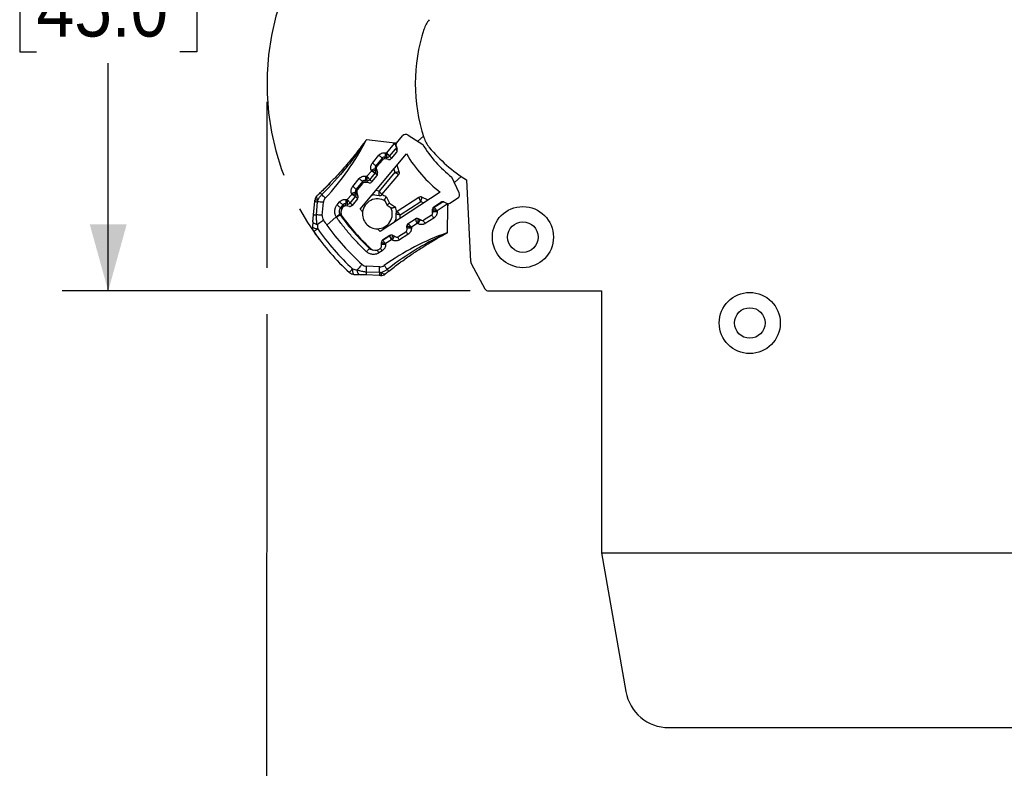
# Model space of a CAD drawing. Header units: inches. Extents: x 0 to 17, y 0 to 11.
# Tile 5 of 14: x 5.6 to 8.3, y 3.9 to 5.9. Entities that reach past the tile are written whole.
import ezdxf

# ---------------------------------------------------------------- set-up
doc = ezdxf.new("R2010")
doc.units = ezdxf.units.IN
doc.header["$MEASUREMENT"] = 0
doc.linetypes.add('SLD-Center', pattern=[0.75, 0.6, -0.05, 0.05, -0.05])
doc.linetypes.add('SLD-Solid', pattern=[0])
doc.layers.add('CENTER', color=40, linetype='SLD-Center')
doc.layers.add('DIMENSIONS', color=140, linetype='SLD-Solid', lineweight=25)
doc.styles.add('SLDTEXTSTYLE0', font='GOTHIC.TTF', dxfattribs={"width": 0.913})
doc.dimstyles.new('SLDDIMSTYLE0', dxfattribs={"dimtxt": 0.15, "dimasz": 0.18, "dimexe": 0, "dimexo": 0.0625, "dimgap": 0.0375, "dimtad": 0, "dimtih": 1, "dimtoh": 1, "dimrnd": 1e-09, "dimzin": 12, "dimdsep": 46, "dimtxsty": 'SLDTEXTSTYLE0', "dimsah": 1, "dimcen": 0.09, "dimadec": 0, "dimazin": 3, "dimtfac": 1, "dimtdec": 3, "dimtofl": 0, "dimtmove": 0, "dimatfit": 3, "dimfxl": 0, "dimfrac": 2, "dimtolj": 1, "dimtzin": 12, "dimarcsym": 0})
doc.dimstyles.new('SLDDIMSTYLE3', dxfattribs={"dimtxt": 0.15, "dimasz": 0.18, "dimexe": 0, "dimexo": 0.0625, "dimgap": 0.0375, "dimtad": 0, "dimtih": 1, "dimtoh": 1, "dimrnd": 1e-09, "dimzin": 12, "dimdsep": 46, "dimtxsty": 'SLDTEXTSTYLE0', "dimsah": 1, "dimcen": 0.09, "dimadec": 0, "dimazin": 3, "dimtfac": 1, "dimtofl": 0, "dimtmove": 0, "dimatfit": 3, "dimfxl": 0, "dimfrac": 2, "dimtolj": 1, "dimtzin": 12, "dimarcsym": 0})

# ---------------------------------------------------------------- blocks, each defined once
blk = doc.blocks.new('_D')
at = {"layer": 'DIMENSIONS'}
for p, q in [((6.2653, 5.6948), (6.2651, 5.2459)), ((6.265, 5.1209), (6.2641, 3.2482)), ((9.3831, 4.4641), (9.3829, 4.0648)), ((9.3828, 3.9398), (9.3824, 3.2465)), ((6.2641, 3.3732), (7.4521, 3.3726)), ((7.6294, 3.3712), (7.5836, 3.3712)), ((7.5836, 3.3712), (7.5836, 3.1331)), ((8.0173, 3.3712), (8.063, 3.3712)), ((8.063, 3.3712), (8.063, 3.1331)), ((9.3825, 3.3715), (8.1945, 3.3722)), ((7.5836, 3.1331), (7.6294, 3.1331)), ((8.063, 3.1331), (8.0173, 3.1331))]:
    blk.add_line(p, q, dxfattribs=at)
for points in [[(6.2641, 3.3732), (6.4441, 3.3231), (6.4441, 3.4231)], [(9.3825, 3.3715), (9.2025, 3.4216), (9.2025, 3.3216)]]:
    blk.add_solid(points, dxfattribs=at)
at = {"layer": 'DIMENSIONS', "char_height": 0.15, "attachment_point": 1, "style": 'SLDTEXTSTYLE0'}
for s, insert in [('3.12', (7.6294, 3.5933)), ('79.2', (7.6294, 3.3247))]:
    blk.add_mtext(s, dxfattribs=dict(at, insert=insert))
blk = doc.blocks.new('_D_6')
at = {"layer": 'DIMENSIONS'}
for p, q in [((6.8154, 6.9551), (5.7106, 6.9551)), ((5.8356, 6.9551), (5.8356, 6.339)), ((5.6416, 6.0681), (5.5959, 6.0681)), ((5.5959, 6.0681), (5.5959, 5.83)), ((6.0296, 6.0681), (6.0753, 6.0681)), ((6.0753, 6.0681), (6.0753, 5.83)), ((5.5959, 5.83), (5.6416, 5.83)), ((6.0753, 5.83), (6.0296, 5.83)), ((5.8356, 5.1834), (5.8356, 5.7995)), ((6.8155, 5.1834), (5.7106, 5.1834))]:
    blk.add_line(p, q, dxfattribs=at)
for points in [[(5.8356, 6.9551), (5.7856, 6.7751), (5.8856, 6.7751)], [(5.8356, 5.1834), (5.8856, 5.3634), (5.7856, 5.3634)]]:
    blk.add_solid(points, dxfattribs=at)
at = {"layer": 'DIMENSIONS', "char_height": 0.15, "attachment_point": 1, "style": 'SLDTEXTSTYLE0'}
for s, insert in [('1.77', (5.6416, 6.2902)), ('45.0', (5.6416, 6.0216))]:
    blk.add_mtext(s, dxfattribs=dict(at, insert=insert))

msp = doc.modelspace()

# ---------------------------------------------------------------- linework, layer by layer
for p, q in [((6.6163, 5.5836), (6.6323, 5.6027)), ((6.6477, 5.6051), (6.6873, 5.5798)), ((6.6735, 5.5887), (6.6889, 5.6023)), ((6.6044, 5.5845), (6.5345, 5.5926)), ((6.5895, 5.5569), (6.6105, 5.5819)), ((6.6159, 5.5831), (6.6044, 5.5845)), ((6.6148, 5.5761), (6.6179, 5.5667)), ((6.5181, 5.4049), (6.643, 5.5542)), ((6.551, 5.5295), (6.5687, 5.5505)), ((6.5848, 5.5456), (6.59, 5.5449)), ((6.5865, 5.5573), (6.5895, 5.5569)), ((6.5971, 5.5476), (6.6134, 5.567)), ((6.6164, 5.5592), (6.6018, 5.5418)), ((6.5777, 5.5429), (6.56, 5.5219)), ((6.5632, 5.5201), (6.5778, 5.5376)), ((6.5947, 5.539), (6.5849, 5.5404)), ((6.6236, 5.5061), (6.6177, 5.524)), ((6.5332, 5.4941), (6.5362, 5.4937)), ((6.5362, 5.4937), (6.5482, 5.5079)), ((6.5438, 5.4844), (6.5587, 5.502)), ((6.5482, 5.5079), (6.5473, 5.5108)), ((6.5632, 5.4958), (6.5488, 5.4783)), ((6.5601, 5.5095), (6.5585, 5.5144)), ((6.5617, 5.5127), (6.5647, 5.5032)), ((6.6117, 5.5045), (6.569, 5.4535)), ((6.5767, 5.4443), (6.6221, 5.4986)), ((6.6088, 5.5133), (6.6117, 5.5045)), ((6.7913, 5.4931), (6.7727, 5.4767)), ((6.4293, 5.4683), (6.4098, 5.449)), ((6.4977, 5.4663), (6.5154, 5.4873)), ((6.5244, 5.4797), (6.5067, 5.4587)), ((6.5101, 5.4568), (6.5247, 5.4742)), ((6.5315, 5.4824), (6.5367, 5.4817)), ((6.5415, 5.4755), (6.5319, 5.4769)), ((6.7859, 5.4491), (6.7656, 5.4914)), ((6.8054, 5.4837), (6.8169, 5.2629)), ((6.4829, 5.4304), (6.495, 5.4447)), ((6.4905, 5.4212), (6.5054, 5.4388)), ((6.495, 5.4447), (6.494, 5.4476)), ((6.5069, 5.4463), (6.5053, 5.4512)), ((6.5087, 5.4493), (6.5117, 5.4399)), ((6.5509, 5.4442), (6.5696, 5.4415)), ((6.569, 5.4535), (6.5599, 5.4548)), ((6.7347, 5.4506), (6.5715, 5.3446)), ((6.5882, 5.4385), (6.597, 5.421)), ((6.3915, 5.39), (6.3947, 5.4253)), ((6.3993, 5.3893), (6.4025, 5.4246)), ((6.415, 5.3879), (6.4182, 5.4232)), ((6.4554, 5.4161), (6.4621, 5.4241)), ((6.4711, 5.4164), (6.4644, 5.4085)), ((6.4783, 5.4192), (6.4834, 5.4184)), ((6.4885, 5.4122), (6.4788, 5.4136)), ((6.4799, 5.4309), (6.4829, 5.4304)), ((6.5103, 5.4324), (6.4957, 5.4149)), ((6.504, 5.4249), (6.4966, 5.4161)), ((6.5848, 5.4276), (6.5908, 5.4156)), ((6.5908, 5.4156), (6.6021, 5.4081)), ((6.597, 5.421), (6.6132, 5.4102)), ((6.677, 5.4366), (6.6176, 5.398)), ((6.6259, 5.3893), (6.6816, 5.4255)), ((6.6816, 5.4255), (6.69, 5.4216)), ((6.7017, 5.4291), (6.6846, 5.4371)), ((6.7174, 5.4112), (6.7365, 5.4236)), ((6.7394, 5.4228), (6.718, 5.4092)), ((6.7537, 5.4179), (6.7261, 5.4004)), ((6.7442, 5.4241), (6.7531, 5.42)), ((6.7541, 5.3411), (6.7555, 5.4115)), ((6.7555, 5.4115), (6.7556, 5.4193)), ((6.7607, 5.4205), (6.7816, 5.4341)), ((6.4701, 5.4089), (6.4717, 5.4108)), ((6.6141, 5.3913), (6.6144, 5.3725)), ((6.6261, 5.3801), (6.6259, 5.3893)), ((6.7104, 5.3879), (6.6913, 5.3754)), ((6.714, 5.3946), (6.7139, 5.4044)), ((6.7143, 5.4025), (6.7143, 5.3973)), ((6.7261, 5.4004), (6.7261, 5.3974)), ((6.3898, 5.3702), (6.3886, 5.3562)), ((6.3898, 5.3702), (6.3887, 5.3567)), ((6.4532, 5.3836), (6.4278, 5.3614)), ((6.454, 5.3823), (6.4532, 5.3836)), ((6.6446, 5.3497), (6.6444, 5.3593)), ((6.6445, 5.3582), (6.6444, 5.3582)), ((6.6445, 5.3582), (6.6445, 5.3538)), ((6.648, 5.3662), (6.6672, 5.3785)), ((6.6676, 5.3773), (6.6481, 5.3649)), ((6.6721, 5.3661), (6.6563, 5.3561)), ((6.6676, 5.3773), (6.6669, 5.3783)), ((6.6748, 5.3648), (6.6721, 5.3661)), ((6.6747, 5.379), (6.6838, 5.3749)), ((6.6799, 5.3755), (6.6752, 5.3777)), ((6.717, 5.3806), (6.6939, 5.3659)), ((6.3885, 5.357), (6.3889, 5.3563)), ((6.5978, 5.333), (6.5783, 5.3206)), ((6.5787, 5.3212), (6.5978, 5.3335)), ((6.5978, 5.333), (6.5975, 5.3334)), ((6.6054, 5.3341), (6.6144, 5.3299)), ((6.6101, 5.3312), (6.6054, 5.3334)), ((6.6104, 5.3318), (6.6101, 5.3312)), ((6.641, 5.3428), (6.622, 5.3305)), ((6.6472, 5.3363), (6.624, 5.3217)), ((6.6563, 5.3561), (6.6563, 5.3531)), ((6.5753, 5.3046), (6.5751, 5.3144)), ((6.5783, 5.3206), (6.5782, 5.3208)), ((6.6023, 5.3218), (6.5865, 5.3118)), ((6.5865, 5.3118), (6.5865, 5.3088)), ((6.605, 5.3205), (6.6023, 5.3218)), ((6.5444, 5.2997), (6.543, 5.2983)), ((6.5774, 5.2921), (6.5686, 5.2865)), ((6.5717, 5.2978), (6.5697, 5.2965)), ((6.8183, 5.2579), (6.8551, 5.1896)), ((6.5003, 5.2284), (6.5142, 5.2276)), ((6.5003, 5.2284), (6.5142, 5.2276)), ((6.501, 5.2282), (6.5004, 5.2287)), ((6.5695, 5.2251), (6.5341, 5.2267)), ((6.5699, 5.233), (6.5345, 5.2346)), ((6.5706, 5.2487), (6.5352, 5.2503)), ((6.8655, 5.1834), (7.1709, 5.1834)), ((7.1709, 5.1834), (7.1709, 4.4748)), ((7.1709, 4.4748), (9.3652, 4.4748)), ((7.1709, 4.4748), (7.237, 4.0999)), ((7.1709, 4.4748), (7.237, 4.0999)), ((7.1709, 4.4748), (7.1709, 4.4748)), ((7.1709, 4.4748), (7.1709, 4.4748)), ((7.3533, 4.0023), (9.027, 4.0023)), ((7.3533, 4.0023), (9.0278, 4.0023))]:
    msp.add_line(p, q)
at = {"flags": 128}
for points in [[(6.6149, 5.5745), (6.6147, 5.5751), (6.6145, 5.5757), (6.6143, 5.5764)], [(6.5687, 5.5505), (6.5704, 5.549), (6.5721, 5.5476), (6.5737, 5.5463), (6.575, 5.5451), (6.5762, 5.5442), (6.577, 5.5435), (6.5775, 5.543), (6.5777, 5.5429)], [(6.5841, 5.5404), (6.5841, 5.5408), (6.5843, 5.5421), (6.5845, 5.5433), (6.5846, 5.5443), (6.5847, 5.545), (6.5848, 5.5455), (6.5848, 5.5456)], [(6.5865, 5.5573), (6.5862, 5.555), (6.5858, 5.5528), (6.5856, 5.5508), (6.5853, 5.549), (6.5851, 5.5476), (6.5849, 5.5465), (6.5848, 5.5458), (6.5848, 5.5456)], [(6.5892, 5.5398), (6.5893, 5.5401), (6.5895, 5.5414), (6.5896, 5.5426), (6.5898, 5.5436), (6.5899, 5.5443), (6.5899, 5.5447), (6.59, 5.5449)], [(6.6027, 5.5429), (6.6019, 5.5435), (6.6008, 5.5445), (6.5998, 5.5453), (6.5989, 5.5461), (6.5981, 5.5467), (6.5976, 5.5472), (6.5972, 5.5475), (6.5971, 5.5476)], [(6.6182, 5.563), (6.6172, 5.5639), (6.6161, 5.5647), (6.6152, 5.5655), (6.6145, 5.5661), (6.6139, 5.5666), (6.6136, 5.5669), (6.6134, 5.567)], [(6.6181, 5.5659), (6.6173, 5.5664), (6.6163, 5.567), (6.6154, 5.5675), (6.6148, 5.5678), (6.6144, 5.5681), (6.6143, 5.5681)], [(6.551, 5.5295), (6.5528, 5.5281), (6.5544, 5.5266), (6.556, 5.5253), (6.5574, 5.5242), (6.5585, 5.5232), (6.5593, 5.5225), (6.5598, 5.5221), (6.56, 5.5219)], [(6.5628, 5.5196), (6.5627, 5.5197), (6.5618, 5.5204), (6.561, 5.5211), (6.5605, 5.5215), (6.5601, 5.5218), (6.56, 5.5219)], [(6.5777, 5.5429), (6.5778, 5.5428), (6.5781, 5.5425), (6.5787, 5.542), (6.5794, 5.5414), (6.5804, 5.5406), (6.5811, 5.54)], [(6.5332, 5.4941), (6.5329, 5.4918), (6.5326, 5.4896), (6.5323, 5.4876), (6.532, 5.4858), (6.5318, 5.4844), (6.5317, 5.4833), (6.5316, 5.4826), (6.5315, 5.4824)], [(6.5473, 5.5108), (6.5495, 5.5115), (6.5516, 5.5122), (6.5536, 5.5128), (6.5553, 5.5134), (6.5567, 5.5138), (6.5577, 5.5142), (6.5583, 5.5144), (6.5585, 5.5144)], [(6.5585, 5.5144), (6.5587, 5.5145), (6.5591, 5.5146), (6.5598, 5.5148), (6.5607, 5.5151), (6.5613, 5.5153)], [(6.5587, 5.502), (6.5588, 5.5019), (6.5591, 5.5016), (6.5597, 5.5011), (6.5604, 5.5005), (6.5613, 5.4997), (6.5624, 5.4989), (6.5635, 5.4979), (6.5642, 5.4973)], [(6.5601, 5.5095), (6.5603, 5.5095), (6.5607, 5.5097), (6.5614, 5.5099), (6.5623, 5.5102), (6.5625, 5.5102)], [(6.4977, 5.4663), (6.4995, 5.4648), (6.5012, 5.4634), (6.5027, 5.4621), (6.5041, 5.4609), (6.5052, 5.46), (6.5061, 5.4593), (6.5066, 5.4589), (6.5067, 5.4587)], [(6.5154, 5.4873), (6.5171, 5.4858), (6.5188, 5.4844), (6.5204, 5.4831), (6.5218, 5.4819), (6.5229, 5.481), (6.5237, 5.4802), (6.5242, 5.4798), (6.5244, 5.4797)], [(6.5244, 5.4797), (6.5245, 5.4796), (6.5249, 5.4793), (6.5254, 5.4788), (6.5262, 5.4782), (6.5271, 5.4774), (6.5281, 5.4766)], [(6.5308, 5.477), (6.5309, 5.4776), (6.531, 5.4789), (6.5312, 5.4801), (6.5314, 5.4811), (6.5315, 5.4818), (6.5315, 5.4822), (6.5315, 5.4824)], [(6.5367, 5.4817), (6.5367, 5.4815), (6.5366, 5.4811), (6.5365, 5.4803), (6.5364, 5.4794), (6.5362, 5.4782), (6.536, 5.4768), (6.5359, 5.4763)], [(6.5438, 5.4844), (6.5439, 5.4843), (6.5443, 5.484), (6.5448, 5.4835), (6.5456, 5.4829), (6.5465, 5.4821), (6.5475, 5.4812), (6.5487, 5.4803), (6.5497, 5.4794)], [(6.4235, 5.4349), (6.4234, 5.4351), (6.4229, 5.4355), (6.4221, 5.4363), (6.421, 5.4373), (6.4196, 5.4386), (6.4179, 5.4402), (6.416, 5.4421), (6.4138, 5.4441)], [(6.494, 5.4476), (6.4962, 5.4483), (6.4983, 5.449), (6.5003, 5.4496), (6.502, 5.4502), (6.5034, 5.4506), (6.5044, 5.4509), (6.5051, 5.4511), (6.5053, 5.4512)], [(6.5053, 5.4512), (6.5054, 5.4513), (6.5058, 5.4514), (6.5065, 5.4516), (6.5075, 5.4519), (6.5083, 5.4522)], [(6.5054, 5.4388), (6.5055, 5.4387), (6.5058, 5.4384), (6.5064, 5.4379), (6.5072, 5.4373), (6.5081, 5.4365), (6.5091, 5.4356), (6.5102, 5.4347), (6.5112, 5.4339)], [(6.5097, 5.4562), (6.5094, 5.4565), (6.5085, 5.4572), (6.5078, 5.4579), (6.5072, 5.4583), (6.5069, 5.4586), (6.5067, 5.4587)], [(6.5069, 5.4463), (6.507, 5.4463), (6.5074, 5.4465), (6.5081, 5.4467), (6.5091, 5.447), (6.5094, 5.4471)], [(6.4182, 5.4232), (6.418, 5.4232), (6.4172, 5.4233), (6.4159, 5.4234), (6.4141, 5.4236), (6.4118, 5.4238), (6.4091, 5.424), (6.406, 5.4243), (6.4025, 5.4246)], [(6.4554, 5.4161), (6.4571, 5.4146), (6.4588, 5.4132), (6.4604, 5.4119), (6.4618, 5.4107), (6.4629, 5.4098), (6.4637, 5.4091), (6.4642, 5.4086), (6.4644, 5.4085)], [(6.4621, 5.4241), (6.4639, 5.4226), (6.4656, 5.4211), (6.4671, 5.4198), (6.4685, 5.4187), (6.4696, 5.4177), (6.4704, 5.417), (6.471, 5.4166), (6.4711, 5.4164)], [(6.4711, 5.4164), (6.4712, 5.4164), (6.4716, 5.4161), (6.4721, 5.4156), (6.4729, 5.415), (6.4738, 5.4142), (6.4748, 5.4133), (6.475, 5.4132)], [(6.4775, 5.4136), (6.4776, 5.4144), (6.4778, 5.4157), (6.4779, 5.4169), (6.4781, 5.4179), (6.4782, 5.4186), (6.4782, 5.419), (6.4783, 5.4192)], [(6.4799, 5.4309), (6.4796, 5.4286), (6.4793, 5.4264), (6.479, 5.4244), (6.4787, 5.4226), (6.4785, 5.4211), (6.4784, 5.4201), (6.4783, 5.4194), (6.4783, 5.4192)], [(6.4834, 5.4184), (6.4834, 5.4183), (6.4833, 5.4178), (6.4832, 5.4171), (6.4831, 5.4162), (6.4829, 5.415), (6.4827, 5.4136), (6.4826, 5.413)], [(6.4905, 5.4212), (6.4907, 5.4211), (6.491, 5.4208), (6.4916, 5.4203), (6.4923, 5.4197), (6.4932, 5.4189), (6.4943, 5.418), (6.4954, 5.4171), (6.4966, 5.4161)], [(6.597, 5.421), (6.5958, 5.4199), (6.5946, 5.4189), (6.5936, 5.418), (6.5926, 5.4172), (6.5919, 5.4165), (6.5913, 5.416), (6.591, 5.4157), (6.5908, 5.4156)], [(6.7394, 5.4228), (6.7393, 5.4229), (6.7391, 5.4233), (6.7387, 5.4239), (6.7383, 5.4244)], [(6.3915, 5.39), (6.3916, 5.39), (6.392, 5.39), (6.3927, 5.3899), (6.3936, 5.3898), (6.3947, 5.3897), (6.396, 5.3896), (6.3976, 5.3895), (6.3993, 5.3893)], [(6.415, 5.3879), (6.4148, 5.3879), (6.414, 5.388), (6.4127, 5.3881), (6.4109, 5.3883), (6.4086, 5.3885), (6.4059, 5.3887), (6.4028, 5.389), (6.3993, 5.3893)], [(6.454, 5.3823), (6.4559, 5.3837), (6.4577, 5.385), (6.4594, 5.3862), (6.4608, 5.3872), (6.462, 5.388), (6.4629, 5.3887), (6.4634, 5.3891), (6.4636, 5.3892)], [(6.4636, 5.3892), (6.4638, 5.3893), (6.4641, 5.3895), (6.4647, 5.39), (6.4655, 5.3905), (6.4662, 5.3911)], [(6.4644, 5.4085), (6.4645, 5.4084), (6.4649, 5.4081), (6.4654, 5.4076), (6.4662, 5.407), (6.4671, 5.4062), (6.4678, 5.4056)], [(6.717, 5.3806), (6.7158, 5.3826), (6.7146, 5.3844), (6.7135, 5.3861), (6.7125, 5.3877), (6.7117, 5.3889), (6.7117, 5.3889)], [(6.7143, 5.4025), (6.7142, 5.4025), (6.7139, 5.4025)], [(6.7143, 5.3973), (6.7142, 5.3973), (6.714, 5.3973)], [(6.7261, 5.3974), (6.7238, 5.3973), (6.7216, 5.3973), (6.7196, 5.3973), (6.7178, 5.3973), (6.7163, 5.3973), (6.7152, 5.3973), (6.7146, 5.3973), (6.7143, 5.3973)], [(6.718, 5.4092), (6.7179, 5.4093), (6.7176, 5.4097), (6.7173, 5.4103), (6.7169, 5.4108)], [(6.4015, 5.3636), (6.4051, 5.3661), (6.4084, 5.3683), (6.4114, 5.3703), (6.4138, 5.372), (6.4158, 5.3733), (6.4172, 5.3742), (6.418, 5.3748), (6.4183, 5.375)], [(6.6481, 5.3649), (6.6481, 5.365), (6.6478, 5.3654), (6.6475, 5.3659)], [(6.6748, 5.3648), (6.6758, 5.3669), (6.6768, 5.3689), (6.6776, 5.3707), (6.6784, 5.3723), (6.679, 5.3737), (6.6795, 5.3746), (6.6798, 5.3752), (6.6799, 5.3755)], [(6.6752, 5.3777), (6.6753, 5.3778), (6.6755, 5.3782), (6.6756, 5.3786)], [(6.6804, 5.3764), (6.6802, 5.376), (6.68, 5.3756), (6.6799, 5.3755)], [(6.6939, 5.3659), (6.6926, 5.3679), (6.6914, 5.3697), (6.6903, 5.3715), (6.6894, 5.373), (6.6886, 5.3742), (6.6885, 5.3743)], [(6.4027, 5.3515), (6.4005, 5.3499), (6.3984, 5.3484), (6.3965, 5.3471), (6.3949, 5.346), (6.3937, 5.3451), (6.3927, 5.3444), (6.3922, 5.3441), (6.392, 5.3439)], [(6.6054, 5.3334), (6.6055, 5.3336), (6.6057, 5.334), (6.6057, 5.334)], [(6.6472, 5.3363), (6.6459, 5.3383), (6.6448, 5.3402), (6.6437, 5.3419), (6.6427, 5.3434), (6.6424, 5.3439)], [(6.6563, 5.3531), (6.654, 5.3531), (6.6518, 5.3531), (6.6498, 5.353), (6.648, 5.353), (6.6465, 5.353), (6.6454, 5.353), (6.6447, 5.353), (6.6445, 5.353)], [(6.5865, 5.3088), (6.5842, 5.3088), (6.582, 5.3088), (6.5799, 5.3088), (6.5781, 5.3088), (6.5767, 5.3087), (6.5756, 5.3087), (6.5752, 5.3087)], [(6.605, 5.3205), (6.606, 5.3226), (6.6069, 5.3246), (6.6078, 5.3264), (6.6086, 5.3281), (6.6092, 5.3294), (6.6097, 5.3304), (6.61, 5.331), (6.6101, 5.3312)], [(6.624, 5.3217), (6.6228, 5.3236), (6.6216, 5.3255), (6.6205, 5.3272), (6.6196, 5.3287), (6.6192, 5.3293)], [(6.5349, 5.2897), (6.5365, 5.2914), (6.538, 5.293), (6.5394, 5.2945), (6.5407, 5.2958), (6.5417, 5.2968), (6.5424, 5.2976), (6.5429, 5.2981), (6.543, 5.2983)], [(6.5686, 5.2865), (6.5673, 5.2884), (6.5661, 5.2903), (6.565, 5.292), (6.5641, 5.2935), (6.5638, 5.294)], [(6.5774, 5.2921), (6.5761, 5.294), (6.5749, 5.2959), (6.5738, 5.2976), (6.573, 5.2989)], [(6.5229, 5.2553), (6.5226, 5.255), (6.5219, 5.2543), (6.5208, 5.253), (6.5192, 5.2512), (6.5172, 5.249), (6.5149, 5.2464), (6.5122, 5.2434), (6.5093, 5.2402)], [(6.5829, 5.2524), (6.5831, 5.2522), (6.5834, 5.2517), (6.5841, 5.2508), (6.585, 5.2495), (6.5861, 5.248), (6.5874, 5.2461), (6.589, 5.2439), (6.5907, 5.2415)], [(6.4885, 5.2334), (6.4887, 5.2336), (6.4891, 5.2341), (6.4899, 5.2349), (6.4909, 5.236), (6.4923, 5.2375), (6.4938, 5.2391), (6.4955, 5.241), (6.4974, 5.243)], [(6.5345, 5.2346), (6.5346, 5.238), (6.5348, 5.2412), (6.5349, 5.2439), (6.535, 5.2461), (6.5351, 5.2479), (6.5351, 5.2492), (6.5351, 5.25), (6.5352, 5.2503)], [(6.5699, 5.233), (6.5698, 5.2312), (6.5697, 5.2297), (6.5697, 5.2283), (6.5696, 5.2272), (6.5696, 5.2263), (6.5696, 5.2256), (6.5695, 5.2253), (6.5695, 5.2251)], [(6.5699, 5.233), (6.57, 5.2365), (6.5702, 5.2396), (6.5703, 5.2423), (6.5704, 5.2446), (6.5705, 5.2464), (6.5705, 5.2477), (6.5706, 5.2485), (6.5706, 5.2487)]]:
    msp.add_lwpolyline(points, dxfattribs=at)
for centre, radius in [((6.9583, 5.3291), 0.0827), ((6.9583, 5.3291), 0.0413), ((7.5725, 5.0968), 0.0827), ((7.5725, 5.0968), 0.0413)]:
    msp.add_circle(centre, radius)
for centre, radius, start, end in [((6.7651, 5.8664), 0.0787, 139.8498, 161.9615), ((7.1394, 5.7444), 0.4724, 161.9615, 198.0396), ((6.6413, 5.5951), 0.0118, 57.4723, 140.0707), ((6.7651, 5.6225), 0.0787, 198.0396, 220.1513), ((5.9372, 5.8948), 0.6693, 316.6036, 333.0377), ((6.5513, 5.5824), 0.0197, 148.6436, 153.0377), ((6.6031, 5.5727), 0.0118, 50.754, 83.3575), ((6.6223, 5.5785), 0.00787, 140.0707, 198.0653), ((6.9622, 5.7444), 0.3204, 210.9073, 232.1466), ((7.0449, 5.8586), 0.4449, 220.1513, 237.4301), ((6.5837, 5.5378), 0.00787, 81.8825, 139.8771), ((6.5911, 5.5527), 0.00787, 261.8825, 319.8771), ((6.6104, 5.5643), 0.00787, 320.0707, 18.0653), ((6.9622, 5.7444), 0.3716, 210.7971, 232.2568), ((6.566, 5.5169), 0.00787, 139.8771, 197.8718), ((6.5692, 5.5151), 0.00787, 140.0707, 197.4217), ((6.5839, 5.5326), 0.00787, 82.0761, 140.0707), ((6.5958, 5.5468), 0.00787, 262.0761, 320.0707), ((6.5526, 5.5071), 0.00787, 319.8771, 17.8718), ((6.5572, 5.5008), 0.00787, 320.4707, 17.4217), ((6.6161, 5.5036), 0.00787, 320.0707, 18.0653), ((6.5304, 5.4746), 0.00787, 81.8825, 139.8771), ((6.5307, 5.4691), 0.00787, 81.4398, 140.0707), ((6.5378, 5.4895), 0.00787, 261.8825, 319.8771), ((6.5427, 5.4833), 0.00787, 261.4398, 320.4707), ((6.4146, 5.4271), 0.0197, 132.9163, 153.8558), ((6.5128, 5.4536), 0.00787, 139.8771, 197.8718), ((6.4994, 5.4439), 0.00787, 319.8771, 17.8718), ((6.5162, 5.4517), 0.00787, 140.0707, 197.9612), ((6.5042, 5.4375), 0.00787, 320.1357, 17.9612), ((6.5707, 5.4493), 0.00787, 261.9722, 320.0707), ((6.7752, 5.444), 0.0118, 302.9832, 25.5816), ((6.4146, 5.4271), 0.0197, 153.8558, 174.7953), ((6.4378, 5.4214), 0.0197, 136.6036, 174.7953), ((6.4771, 5.4114), 0.00787, 81.8825, 139.8771), ((6.4777, 5.4058), 0.00787, 81.9722, 140.0707), ((6.4845, 5.4262), 0.00787, 261.8825, 319.8771), ((6.4896, 5.42), 0.00787, 261.9722, 320.1357), ((6.5643, 5.3921), 0.0404, 58.5456, 173.0307), ((6.6813, 5.43), 0.00787, 64.9886, 122.9832), ((6.7408, 5.417), 0.00787, 64.9886, 122.9832), ((6.7564, 5.4271), 0.00787, 244.9886, 302.9832), ((6.7437, 5.4117), 0.0118, 358.8968, 31.5003), ((6.4346, 5.3861), 0.0197, 174.7953, 214.1847), ((6.4765, 5.3983), 0.0157, 139.8771, 205.6805), ((6.4765, 5.3983), 0.0157, 205.6805, 215.4698), ((6.9622, 5.7444), 0.6122, 215.4698, 226.7845), ((6.4852, 5.3963), 0.0197, 140.0707, 216.1221), ((6.9622, 5.7444), 0.5591, 217.3957, 218.4281), ((6.5643, 5.3921), 0.0404, 173.0307, 270.0232), ((6.5643, 5.3921), 0.0404, 270.0232, 24.5083), ((6.6219, 5.3914), 0.00787, 122.9832, 181.0817), ((6.7062, 5.3945), 0.00787, 302.9832, 0.9778), ((6.7217, 5.4046), 0.00787, 122.9832, 180.9778), ((6.7065, 5.3972), 0.00787, 343.6495, 0.3718), ((6.7222, 5.4025), 0.00787, 122.3771, 180.3718), ((6.9622, 5.7444), 0.6575, 214.1847, 215.6293), ((6.9622, 5.7444), 0.6575, 215.6293, 228.0695), ((6.9622, 5.7444), 0.6102, 216.1221, 226.9318), ((6.6522, 5.3596), 0.00787, 122.5832, 181.6141), ((6.6524, 5.3583), 0.00787, 122.3771, 180.3718), ((6.6714, 5.3718), 0.00787, 65.6322, 122.5832), ((6.6718, 5.3706), 0.00787, 64.3825, 122.3771), ((6.6833, 5.3826), 0.00787, 244.3825, 275.9061), ((6.687, 5.382), 0.00787, 245.6322, 302.9832), ((6.4081, 5.3552), 0.0197, 174.7953, 194.9394), ((6.4081, 5.3552), 0.0197, 194.9394, 215.0835), ((6.9622, 5.7444), 0.6969, 215.0835, 227.1707), ((6.9622, 5.7444), 0.6837, 215.0835, 227.1707), ((6.9622, 5.7444), 0.5591, 224.6258, 225.6582), ((6.973, 4.7085), 0.6693, 109.2166, 125.6507), ((6.6021, 5.3269), 0.00787, 65.0927, 122.9182), ((6.602, 5.3263), 0.00787, 64.3825, 122.3771), ((6.6368, 5.3494), 0.00787, 302.9832, 1.6141), ((6.7462, 5.3591), 0.0197, 289.2166, 293.6107), ((6.583, 5.3146), 0.00787, 122.9182, 181.0817), ((6.5825, 5.314), 0.00787, 122.3771, 138.0307), ((6.6135, 5.3383), 0.00787, 244.3825, 268.8902), ((6.6177, 5.3371), 0.00787, 245.0927, 302.9832), ((6.5538, 5.3098), 0.0157, 226.7845, 270.197), ((6.559, 5.313), 0.0197, 226.9318, 302.9832), ((6.5674, 5.3045), 0.00787, 302.9832, 1.0817), ((6.536, 5.27), 0.0197, 228.0695, 267.459), ((6.5714, 5.2684), 0.0197, 267.459, 305.6507), ((6.8287, 5.2635), 0.0118, 182.9749, 208.3013), ((6.5019, 5.2478), 0.0197, 227.1707, 247.3149), ((6.5019, 5.2478), 0.0197, 247.3149, 267.459), ((6.574, 5.2446), 0.0197, 267.459, 288.3985), ((6.574, 5.2446), 0.0197, 288.3985, 309.3379), ((6.8655, 5.1952), 0.0118, 208.3013, 270.0006), ((7.3533, 4.1204), 0.1181, 190.0006, 270.0006), ((7.3533, 4.1204), 0.1181, 190, 270)]:
    msp.add_arc(centre, radius, start, end)
for points, knots in [([(6.5338, 5.5913), (6.5338, 5.5913), (6.5332, 5.5905), (6.5318, 5.5883), (6.531, 5.587), (6.5282, 5.5828), (6.5261, 5.5796), (6.5197, 5.5702), (6.5151, 5.5636), (6.501, 5.5439), (6.4911, 5.5308), (6.46, 5.4923), (6.4376, 5.4675), (6.4138, 5.4441)], [0, 0, 0, 0, 0.03125, 0.03125, 0.0625, 0.0625, 0.125, 0.125, 0.25, 0.25, 0.5, 0.5, 1, 1, 1, 1]), ([(6.5344, 5.5926), (6.534, 5.592), (6.5331, 5.5907), (6.5301, 5.5867), (6.5257, 5.5806), (6.5197, 5.5726), (6.5132, 5.5641), (6.5006, 5.548), (6.4798, 5.5228), (6.4543, 5.4939), (6.436, 5.4758), (6.429, 5.4689)], [0, 0, 0, 0, 0.022612, 0.049037, 0.115859, 0.173285, 0.239917, 0.316065, 0.545099, 0.826668, 1, 1, 1, 1]), ([(6.6067, 5.5839), (6.6088, 5.5836), (6.6119, 5.5831), (6.6147, 5.5813), (6.6157, 5.5806)], [0, 0, 0, 0, 0.632389, 1, 1, 1, 1]), ([(6.5687, 5.5505), (6.5692, 5.5511), (6.5703, 5.5523), (6.5723, 5.5539), (6.5744, 5.5552), (6.5774, 5.5566), (6.5815, 5.5577), (6.5848, 5.5574), (6.5865, 5.5573)], [0, 0, 0, 0, 0.125567, 0.249478, 0.373767, 0.500448, 0.749481, 1, 1, 1, 1]), ([(6.5895, 5.5569), (6.5899, 5.5563), (6.5908, 5.5553), (6.5919, 5.5539), (6.5929, 5.5527), (6.5937, 5.5517), (6.5951, 5.55), (6.5967, 5.5481), (6.597, 5.5478), (6.5971, 5.5476)], [0, 0, 0, 0, 0.11175, 0.213108, 0.304074, 0.384648, 0.454834, 0.737114, 1, 1, 1, 1]), ([(6.59, 5.5449), (6.59, 5.5449), (6.59, 5.545), (6.5899, 5.5455), (6.5899, 5.5463), (6.5899, 5.5475), (6.5898, 5.5494), (6.5896, 5.5524), (6.5895, 5.5553), (6.5895, 5.5569)], [0, 0, 0, 0, 0.103465, 0.209903, 0.319407, 0.43206, 0.54794, 0.741931, 1, 1, 1, 1]), ([(6.5473, 5.5108), (6.5471, 5.5116), (6.5466, 5.5132), (6.5463, 5.5157), (6.5463, 5.5182), (6.5468, 5.5215), (6.548, 5.5255), (6.55, 5.5282), (6.551, 5.5295)], [0, 0, 0, 0, 0.125567, 0.249478, 0.373767, 0.500448, 0.749481, 1, 1, 1, 1]), ([(6.5154, 5.4873), (6.5159, 5.4879), (6.517, 5.4891), (6.519, 5.4907), (6.5211, 5.492), (6.5241, 5.4934), (6.5282, 5.4944), (6.5315, 5.4942), (6.5332, 5.4941)], [0, 0, 0, 0, 0.125567, 0.249478, 0.373767, 0.500448, 0.749481, 1, 1, 1, 1]), ([(6.5362, 5.4937), (6.5366, 5.4931), (6.5375, 5.4921), (6.5386, 5.4907), (6.5396, 5.4895), (6.5405, 5.4885), (6.5418, 5.4868), (6.5434, 5.4849), (6.5437, 5.4845), (6.5438, 5.4844)], [0, 0, 0, 0, 0.11175, 0.213108, 0.304074, 0.384648, 0.454834, 0.737114, 1, 1, 1, 1]), ([(6.5367, 5.4817), (6.5367, 5.4817), (6.5367, 5.4818), (6.5367, 5.4823), (6.5366, 5.4831), (6.5366, 5.4843), (6.5365, 5.4862), (6.5364, 5.4892), (6.5363, 5.492), (6.5362, 5.4937)], [0, 0, 0, 0, 0.103465, 0.209903, 0.319407, 0.43206, 0.54794, 0.741931, 1, 1, 1, 1]), ([(6.5482, 5.5079), (6.5489, 5.508), (6.5502, 5.5082), (6.5521, 5.5084), (6.5536, 5.5086), (6.5549, 5.5088), (6.557, 5.5091), (6.5595, 5.5094), (6.5599, 5.5095), (6.5601, 5.5095)], [0, 0, 0, 0, 0.11175, 0.213108, 0.304074, 0.384648, 0.454834, 0.737114, 1, 1, 1, 1]), ([(6.5587, 5.502), (6.5586, 5.502), (6.5586, 5.502), (6.5581, 5.5023), (6.5574, 5.5027), (6.5564, 5.5033), (6.5548, 5.5042), (6.5521, 5.5057), (6.5496, 5.5071), (6.5482, 5.5079)], [0, 0, 0, 0, 0.103465, 0.209903, 0.319407, 0.43206, 0.54794, 0.741931, 1, 1, 1, 1]), ([(6.6117, 5.5045), (6.6123, 5.5046), (6.6136, 5.5047), (6.6153, 5.505), (6.6169, 5.5052), (6.6182, 5.5053), (6.6192, 5.5055), (6.621, 5.5057), (6.6231, 5.506), (6.6234, 5.506), (6.6236, 5.5061)], [0, 0, 0, 0, 0.1057914, 0.2030902, 0.2918963, 0.372211, 0.4440378, 0.5073831, 0.7608084, 1, 1, 1, 1]), ([(6.6117, 5.5045), (6.6144, 5.5029), (6.6171, 5.5014), (6.621, 5.4992), (6.6221, 5.4986), (6.6221, 5.4986)], [0, 0, 0, 0, 0.5, 0.5, 1, 1, 1, 1]), ([(6.4376, 5.4766), (6.437, 5.476), (6.4281, 5.4665), (6.4186, 5.4575), (6.4098, 5.449)], [0, 0, 0, 0, 0.064851, 1, 1, 1, 1]), ([(6.494, 5.4476), (6.4938, 5.4484), (6.4933, 5.45), (6.4931, 5.4525), (6.4931, 5.455), (6.4935, 5.4582), (6.4948, 5.4623), (6.4967, 5.465), (6.4977, 5.4663)], [0, 0, 0, 0, 0.125567, 0.249478, 0.373767, 0.500448, 0.749481, 1, 1, 1, 1]), ([(6.4032, 5.4299), (6.4018, 5.4324), (6.4007, 5.4349), (6.3999, 5.4391), (6.4003, 5.4407), (6.4012, 5.4415)], [0, 0, 0, 0, 0.5, 0.5, 1, 1, 1, 1]), ([(6.4032, 5.4299), (6.4041, 5.4312), (6.4055, 5.4337), (6.4081, 5.4374), (6.4107, 5.4408), (6.4128, 5.443), (6.4138, 5.4441)], [0, 0, 0, 0, 0.271767, 0.490907, 0.753911, 1, 1, 1, 1]), ([(6.495, 5.4447), (6.4956, 5.4448), (6.497, 5.445), (6.4988, 5.4452), (6.5003, 5.4454), (6.5016, 5.4456), (6.5037, 5.4459), (6.5062, 5.4462), (6.5067, 5.4462), (6.5069, 5.4463)], [0, 0, 0, 0, 0.1117497, 0.2131085, 0.3040745, 0.3846483, 0.4548338, 0.7371144, 1, 1, 1, 1]), ([(6.5054, 5.4388), (6.5054, 5.4388), (6.5053, 5.4388), (6.5049, 5.4391), (6.5041, 5.4395), (6.5031, 5.4401), (6.5015, 5.441), (6.4988, 5.4425), (6.4964, 5.4439), (6.495, 5.4447)], [0, 0, 0, 0, 0.103465, 0.209903, 0.319407, 0.43206, 0.54794, 0.741931, 1, 1, 1, 1]), ([(6.5767, 5.4443), (6.5767, 5.4443), (6.5766, 5.4444), (6.5762, 5.4448), (6.5755, 5.4457), (6.5743, 5.4472), (6.5721, 5.4498), (6.5701, 5.4522), (6.569, 5.4535)], [0, 0, 0, 0, 0.112526, 0.232712, 0.360305, 0.495269, 0.730341, 1, 1, 1, 1]), ([(6.5696, 5.4415), (6.5696, 5.4416), (6.5696, 5.4417), (6.5695, 5.4423), (6.5695, 5.4434), (6.5694, 5.4453), (6.5692, 5.4486), (6.5691, 5.4517), (6.569, 5.4535)], [0, 0, 0, 0, 0.118485, 0.240445, 0.366016, 0.495321, 0.710028, 1, 1, 1, 1]), ([(6.5848, 5.4276), (6.5847, 5.4279), (6.5845, 5.4285), (6.5845, 5.4295), (6.5846, 5.4307), (6.5852, 5.4324), (6.5863, 5.4349), (6.5875, 5.4371), (6.5882, 5.4385)], [0, 0, 0, 0, 0.11087, 0.229223, 0.356122, 0.492432, 0.698038, 1, 1, 1, 1]), ([(6.3947, 5.4253), (6.3948, 5.4259), (6.3949, 5.4271), (6.395, 5.4283), (6.395, 5.4289)], [0, 0, 0, 0, 0.495678, 1, 1, 1, 1]), ([(6.3947, 5.4253), (6.3947, 5.4253), (6.3954, 5.4253), (6.3982, 5.425), (6.4002, 5.4248), (6.4025, 5.4246)], [0, 0, 0, 0, 0.5, 0.5, 1, 1, 1, 1]), ([(6.395, 5.4289), (6.3951, 5.429), (6.3951, 5.4291), (6.3956, 5.4293), (6.3962, 5.4295), (6.3974, 5.4297), (6.3995, 5.4298), (6.4019, 5.4299), (6.4032, 5.4299)], [0, 0, 0, 0, 0.1217231, 0.2467228, 0.3663939, 0.5004573, 0.719201, 1, 1, 1, 1]), ([(6.4025, 5.4246), (6.4026, 5.4255), (6.4028, 5.4272), (6.4031, 5.429), (6.4032, 5.4299)], [0, 0, 0, 0, 0.495255, 1, 1, 1, 1]), ([(6.4532, 5.3836), (6.4527, 5.3844), (6.4517, 5.386), (6.4506, 5.3886), (6.4496, 5.3918), (6.4489, 5.3957), (6.4488, 5.4002), (6.4495, 5.4046), (6.4509, 5.4088), (6.4528, 5.4127), (6.4545, 5.415), (6.4554, 5.4161)], [0, 0, 0, 0, 0.0812437, 0.1621888, 0.2436969, 0.3715783, 0.5000632, 0.6279447, 0.7564297, 0.8780665, 1, 1, 1, 1]), ([(6.4621, 5.4241), (6.4627, 5.4247), (6.4638, 5.4259), (6.4657, 5.4275), (6.4678, 5.4288), (6.4709, 5.4301), (6.4749, 5.4312), (6.4783, 5.431), (6.4799, 5.4309)], [0, 0, 0, 0, 0.125567, 0.249478, 0.373767, 0.500448, 0.749481, 1, 1, 1, 1]), ([(6.4834, 5.4184), (6.4834, 5.4185), (6.4834, 5.4185), (6.4834, 5.419), (6.4833, 5.4199), (6.4833, 5.4211), (6.4832, 5.4229), (6.4831, 5.426), (6.483, 5.4288), (6.4829, 5.4304)], [0, 0, 0, 0, 0.103465, 0.209903, 0.319407, 0.43206, 0.54794, 0.741931, 1, 1, 1, 1]), ([(6.4829, 5.4304), (6.4834, 5.4299), (6.4842, 5.4289), (6.4854, 5.4275), (6.4864, 5.4262), (6.4872, 5.4252), (6.4885, 5.4236), (6.4901, 5.4216), (6.4904, 5.4213), (6.4905, 5.4212)], [0, 0, 0, 0, 0.1117497, 0.2131085, 0.3040745, 0.3846483, 0.4548338, 0.7371144, 1, 1, 1, 1]), ([(6.4966, 5.4161), (6.4957, 5.4151), (6.4945, 5.4138), (6.4929, 5.413), (6.4925, 5.4128)], [0, 0, 0, 0, 0.754418, 1, 1, 1, 1]), ([(6.6816, 5.4255), (6.6814, 5.4261), (6.6809, 5.4273), (6.6802, 5.4289), (6.6796, 5.4303), (6.6791, 5.4315), (6.6787, 5.4325), (6.678, 5.4342), (6.6772, 5.4361), (6.6771, 5.4364), (6.677, 5.4366)], [0, 0, 0, 0, 0.105791, 0.20309, 0.291896, 0.372211, 0.444038, 0.507383, 0.760808, 1, 1, 1, 1]), ([(6.6846, 5.4371), (6.6846, 5.4371), (6.6846, 5.437), (6.6844, 5.4363), (6.6842, 5.4353), (6.6837, 5.4335), (6.6829, 5.4303), (6.6821, 5.4272), (6.6816, 5.4255)], [0, 0, 0, 0, 0.118492, 0.240459, 0.366036, 0.495346, 0.710045, 1, 1, 1, 1]), ([(6.7511, 5.4209), (6.7511, 5.4208), (6.752, 5.4203), (6.7529, 5.4191), (6.7536, 5.4181), (6.7537, 5.4179)], [0, 0, 0, 0, 0.0600904, 0.8500736, 1, 1, 1, 1]), ([(6.7543, 5.4205), (6.7544, 5.4203), (6.7553, 5.4182), (6.7552, 5.4159), (6.7552, 5.4139)], [0, 0, 0, 0, 0.085955, 1, 1, 1, 1]), ([(6.3897, 5.3707), (6.3899, 5.3729), (6.3903, 5.3765), (6.3907, 5.3816), (6.3911, 5.3859), (6.3914, 5.3887), (6.3915, 5.39)], [0, 0, 0, 0, 0.342919, 0.583913, 0.799202, 1, 1, 1, 1]), ([(6.4015, 5.3636), (6.401, 5.3663), (6.4001, 5.3708), (6.3992, 5.3775), (6.399, 5.3833), (6.3992, 5.3874), (6.3993, 5.3893)], [0, 0, 0, 0, 0.326429, 0.53812, 0.776902, 1, 1, 1, 1]), ([(6.4623, 5.3915), (6.4623, 5.3915), (6.4612, 5.3906), (6.4579, 5.3877), (6.4556, 5.3857), (6.4532, 5.3836)], [0, 0, 0, 0, 0.5, 0.5, 1, 1, 1, 1]), ([(6.6132, 5.4102), (6.6126, 5.4099), (6.6115, 5.4095), (6.6099, 5.4089), (6.6086, 5.4085), (6.6075, 5.4081), (6.6058, 5.4077), (6.6038, 5.4074), (6.6026, 5.4079), (6.6021, 5.4081)], [0, 0, 0, 0, 0.133017, 0.250435, 0.352271, 0.438553, 0.509334, 0.771481, 1, 1, 1, 1]), ([(6.6259, 5.3893), (6.6253, 5.3894), (6.624, 5.3896), (6.6223, 5.3899), (6.6207, 5.3902), (6.6194, 5.3904), (6.6184, 5.3906), (6.6166, 5.3909), (6.6146, 5.3912), (6.6142, 5.3913), (6.6141, 5.3913)], [0, 0, 0, 0, 0.105798, 0.2031025, 0.2919132, 0.3722316, 0.4440611, 0.5074082, 0.7608225, 1, 1, 1, 1]), ([(6.6176, 5.398), (6.6177, 5.398), (6.6177, 5.398), (6.6182, 5.3975), (6.6189, 5.3967), (6.6202, 5.3953), (6.6225, 5.393), (6.6247, 5.3907), (6.6259, 5.3893)], [0, 0, 0, 0, 0.118485, 0.240445, 0.366016, 0.495321, 0.710028, 1, 1, 1, 1]), ([(6.7261, 5.4004), (6.7254, 5.4005), (6.7239, 5.4008), (6.7219, 5.4011), (6.7202, 5.4014), (6.7189, 5.4017), (6.7169, 5.402), (6.7148, 5.4024), (6.7145, 5.4025), (6.7143, 5.4025)], [0, 0, 0, 0, 0.124337, 0.237056, 0.338157, 0.427642, 0.505518, 0.759944, 1, 1, 1, 1]), ([(6.7261, 5.3974), (6.7261, 5.3965), (6.7261, 5.3949), (6.7256, 5.3924), (6.7249, 5.39), (6.7234, 5.387), (6.721, 5.3836), (6.7184, 5.3816), (6.717, 5.3806)], [0, 0, 0, 0, 0.125567, 0.249478, 0.373767, 0.500448, 0.749481, 1, 1, 1, 1]), ([(6.718, 5.4092), (6.718, 5.4092), (6.718, 5.4091), (6.7185, 5.4086), (6.7193, 5.4078), (6.7205, 5.4064), (6.7228, 5.404), (6.7249, 5.4017), (6.7261, 5.4004)], [0, 0, 0, 0, 0.1189043, 0.2413029, 0.367331, 0.4971126, 0.7127785, 1, 1, 1, 1]), ([(6.3897, 5.3707), (6.3896, 5.3695), (6.3907, 5.368), (6.395, 5.3654), (6.3982, 5.3643), (6.4015, 5.3636)], [0, 0, 0, 0, 0.5, 0.5, 1, 1, 1, 1]), ([(6.5349, 5.2897), (6.5312, 5.2932), (6.5238, 5.3003), (6.5129, 5.3113), (6.5024, 5.3225), (6.4921, 5.334), (6.4822, 5.3457), (6.4725, 5.3576), (6.4631, 5.3698), (6.457, 5.3782), (6.454, 5.3823)], [0, 0, 0, 0, 0.1252673, 0.2503056, 0.3751911, 0.5, 0.6248089, 0.7496944, 0.8747327, 1, 1, 1, 1]), ([(6.6563, 5.3561), (6.6555, 5.3562), (6.6541, 5.3565), (6.6521, 5.3568), (6.6504, 5.3571), (6.649, 5.3574), (6.6471, 5.3577), (6.645, 5.3581), (6.6446, 5.3582), (6.6445, 5.3582)], [0, 0, 0, 0, 0.1243366, 0.237056, 0.3381568, 0.4276416, 0.5055183, 0.7599438, 1, 1, 1, 1]), ([(6.6481, 5.3649), (6.6482, 5.3649), (6.6482, 5.3648), (6.6487, 5.3643), (6.6494, 5.3635), (6.6507, 5.3621), (6.6529, 5.3597), (6.6551, 5.3574), (6.6563, 5.3561)], [0, 0, 0, 0, 0.1189043, 0.2413029, 0.367331, 0.4971126, 0.7127785, 1, 1, 1, 1]), ([(6.6721, 5.3661), (6.6718, 5.3668), (6.6712, 5.3682), (6.6705, 5.3701), (6.6698, 5.3717), (6.6693, 5.373), (6.6686, 5.3748), (6.6678, 5.3768), (6.6677, 5.3771), (6.6676, 5.3773)], [0, 0, 0, 0, 0.124337, 0.237056, 0.338157, 0.427642, 0.505518, 0.759944, 1, 1, 1, 1]), ([(6.6752, 5.3777), (6.6752, 5.3777), (6.6752, 5.3776), (6.675, 5.3769), (6.6747, 5.3759), (6.6742, 5.3741), (6.6734, 5.3709), (6.6726, 5.3678), (6.6721, 5.3661)], [0, 0, 0, 0, 0.118904, 0.241303, 0.367331, 0.497113, 0.712778, 1, 1, 1, 1]), ([(6.6939, 5.3659), (6.6931, 5.3655), (6.6917, 5.3647), (6.6894, 5.3638), (6.687, 5.3632), (6.6837, 5.3628), (6.6795, 5.363), (6.6764, 5.3642), (6.6748, 5.3648)], [0, 0, 0, 0, 0.125567, 0.249478, 0.373767, 0.500448, 0.749481, 1, 1, 1, 1]), ([(6.3889, 5.3563), (6.389, 5.3561), (6.3893, 5.3554), (6.3919, 5.3541), (6.3965, 5.3525), (6.4007, 5.3518), (6.4027, 5.3515)], [0, 0, 0, 0, 0.137972, 0.406631, 0.716875, 1, 1, 1, 1]), ([(6.7527, 5.3405), (6.7527, 5.3405), (6.7519, 5.3401), (6.7495, 5.339), (6.7481, 5.3383), (6.7435, 5.3361), (6.7401, 5.3345), (6.7299, 5.3294), (6.7227, 5.3258), (6.7014, 5.3145), (6.6871, 5.3064), (6.6447, 5.2808), (6.6171, 5.2619), (6.5907, 5.2415)], [0, 0, 0, 0, 0.03125, 0.03125, 0.0625, 0.0625, 0.125, 0.125, 0.25, 0.25, 0.5, 0.5, 1, 1, 1, 1]), ([(6.6023, 5.3218), (6.602, 5.3226), (6.6014, 5.3239), (6.6007, 5.3258), (6.6, 5.3274), (6.5995, 5.3287), (6.5988, 5.3305), (6.598, 5.3325), (6.5978, 5.3328), (6.5978, 5.333)], [0, 0, 0, 0, 0.124337, 0.237056, 0.338157, 0.427642, 0.505518, 0.759944, 1, 1, 1, 1]), ([(6.6054, 5.3334), (6.6054, 5.3334), (6.6054, 5.3333), (6.6052, 5.3327), (6.6049, 5.3316), (6.6044, 5.3298), (6.6036, 5.3266), (6.6027, 5.3236), (6.6023, 5.3218)], [0, 0, 0, 0, 0.118904, 0.241303, 0.367331, 0.497113, 0.712778, 1, 1, 1, 1]), ([(6.6294, 5.2627), (6.6388, 5.2695), (6.6568, 5.2825), (6.683, 5.2996), (6.7055, 5.3136), (6.7238, 5.3243), (6.7377, 5.3321), (6.7467, 5.3371), (6.7518, 5.3398), (6.7534, 5.3406), (6.7541, 5.341)], [0, 0, 0, 0, 0.225301, 0.433038, 0.612314, 0.747553, 0.856917, 0.940354, 0.972725, 1, 1, 1, 1]), ([(6.6563, 5.3531), (6.6563, 5.3523), (6.6563, 5.3506), (6.6558, 5.3482), (6.655, 5.3458), (6.6536, 5.3428), (6.6512, 5.3393), (6.6485, 5.3373), (6.6472, 5.3363)], [0, 0, 0, 0, 0.125567, 0.249478, 0.373767, 0.500448, 0.749481, 1, 1, 1, 1]), ([(6.5865, 5.3118), (6.5857, 5.312), (6.5843, 5.3122), (6.5823, 5.3126), (6.5806, 5.3129), (6.5792, 5.3131), (6.5773, 5.3135), (6.5752, 5.3138), (6.5748, 5.3139), (6.5747, 5.3139)], [0, 0, 0, 0, 0.1243366, 0.237056, 0.3381568, 0.4276416, 0.5055183, 0.7599438, 1, 1, 1, 1]), ([(6.5865, 5.3088), (6.5865, 5.308), (6.5864, 5.3063), (6.586, 5.3039), (6.5852, 5.3015), (6.5838, 5.2985), (6.5814, 5.295), (6.5787, 5.2931), (6.5774, 5.2921)], [0, 0, 0, 0, 0.125567, 0.249478, 0.373767, 0.500448, 0.749481, 1, 1, 1, 1]), ([(6.5783, 5.3206), (6.5783, 5.3206), (6.5784, 5.3205), (6.5789, 5.32), (6.5796, 5.3192), (6.5809, 5.3179), (6.5831, 5.3155), (6.5853, 5.3132), (6.5865, 5.3118)], [0, 0, 0, 0, 0.118904, 0.241303, 0.367331, 0.497113, 0.712778, 1, 1, 1, 1]), ([(6.624, 5.3217), (6.6233, 5.3212), (6.6219, 5.3204), (6.6196, 5.3195), (6.6171, 5.3189), (6.6139, 5.3185), (6.6096, 5.3187), (6.6065, 5.3199), (6.605, 5.3205)], [0, 0, 0, 0, 0.125567, 0.249478, 0.373767, 0.500448, 0.749481, 1, 1, 1, 1]), ([(6.5686, 5.2865), (6.5677, 5.286), (6.566, 5.285), (6.5633, 5.2838), (6.5599, 5.2828), (6.5559, 5.2821), (6.5512, 5.2822), (6.5466, 5.283), (6.5423, 5.2846), (6.5383, 5.2868), (6.5361, 5.2887), (6.5349, 5.2897)], [0, 0, 0, 0, 0.0810741, 0.1618078, 0.2431321, 0.3713143, 0.5000684, 0.6282507, 0.757005, 0.878362, 1, 1, 1, 1]), ([(6.595, 5.2369), (6.6046, 5.2445), (6.6158, 5.2533), (6.6273, 5.2616), (6.629, 5.2627)], [0, 0, 0, 0, 0.857982, 1, 1, 1, 1]), ([(6.5004, 5.2287), (6.5001, 5.2288), (6.4994, 5.2292), (6.4985, 5.2321), (6.4976, 5.2369), (6.4975, 5.241), (6.4974, 5.243)], [0, 0, 0, 0, 0.1446765, 0.4349528, 0.7199221, 1, 1, 1, 1]), ([(6.5345, 5.2346), (6.5332, 5.2346), (6.5306, 5.2348), (6.5266, 5.2354), (6.5221, 5.2362), (6.5163, 5.2378), (6.5119, 5.2393), (6.5093, 5.2402)], [0, 0, 0, 0, 0.146654, 0.301309, 0.461942, 0.673575, 1, 1, 1, 1]), ([(6.5093, 5.2402), (6.5096, 5.2368), (6.5102, 5.2335), (6.5122, 5.2288), (6.5135, 5.2276), (6.5147, 5.2276)], [0, 0, 0, 0, 0.5, 0.5, 1, 1, 1, 1]), ([(6.5341, 5.2267), (6.5332, 5.2267), (6.5314, 5.2268), (6.5287, 5.2269), (6.5253, 5.2271), (6.5206, 5.2273), (6.5169, 5.2275), (6.5147, 5.2276)], [0, 0, 0, 0, 0.13143, 0.269883, 0.416149, 0.655143, 1, 1, 1, 1]), ([(6.5345, 5.2346), (6.5344, 5.2321), (6.5343, 5.2301), (6.5341, 5.2273), (6.5341, 5.2267), (6.5341, 5.2267)], [0, 0, 0, 0, 0.5, 0.5, 1, 1, 1, 1]), ([(6.5731, 5.225), (6.5725, 5.225), (6.5713, 5.225), (6.5701, 5.2251), (6.5695, 5.2251)], [0, 0, 0, 0, 0.50369, 1, 1, 1, 1]), ([(6.5752, 5.233), (6.5743, 5.2329), (6.5725, 5.2329), (6.5708, 5.233), (6.5699, 5.233)], [0, 0, 0, 0, 0.502551, 1, 1, 1, 1]), ([(6.5752, 5.233), (6.5751, 5.2323), (6.5749, 5.2309), (6.5746, 5.2293), (6.5744, 5.228), (6.5741, 5.2269), (6.5739, 5.2261), (6.5736, 5.2254), (6.5733, 5.225), (6.5732, 5.225), (6.5731, 5.225)], [0, 0, 0, 0, 0.148384, 0.281122, 0.398195, 0.499992, 0.633886, 0.753499, 0.878361, 1, 1, 1, 1]), ([(6.5907, 5.2415), (6.5896, 5.2407), (6.5873, 5.239), (6.5836, 5.2369), (6.5795, 5.2348), (6.5767, 5.2336), (6.5752, 5.233)], [0, 0, 0, 0, 0.232753, 0.479927, 0.712434, 1, 1, 1, 1]), ([(6.5864, 5.2294), (6.5855, 5.2286), (6.5839, 5.2285), (6.5799, 5.2297), (6.5775, 5.2312), (6.5752, 5.233)], [0, 0, 0, 0, 0.5, 0.5, 1, 1, 1, 1]), ([(6.595, 5.2369), (6.5947, 5.2372), (6.5942, 5.2377), (6.5927, 5.2393), (6.5914, 5.2408), (6.5907, 5.2415)], [0, 0, 0, 0, 0.329341, 0.666683, 1, 1, 1, 1]), ([(6.5954, 5.2367), (6.5954, 5.2367), (6.5953, 5.2366), (6.595, 5.2369), (6.595, 5.2369)], [0, 0, 0, 0, 0.986942, 1, 1, 1, 1])]:
    msp.add_open_spline(points, degree=3, knots=knots)
for points in [[(6.6105, 5.5819), (6.6124, 5.5804), (6.6137, 5.5784), (6.6143, 5.5764)], [(6.6127, 5.5796), (6.6131, 5.579), (6.614, 5.5785), (6.615, 5.5784)], [(6.6149, 5.5745), (6.6159, 5.5715), (6.615, 5.5689), (6.6134, 5.567)], [(6.4012, 5.4415), (6.4042, 5.4442), (6.407, 5.4469), (6.4097, 5.4494)], [(6.4098, 5.449), (6.4097, 5.4493), (6.4096, 5.4494), (6.4097, 5.4494)], [(6.4097, 5.4494), (6.4096, 5.4494), (6.4097, 5.4493), (6.4098, 5.449)], [(6.4138, 5.4441), (6.4118, 5.4464), (6.4103, 5.4482), (6.4098, 5.449)], [(6.5556, 5.4435), (6.5534, 5.4431), (6.5512, 5.4426), (6.5491, 5.442)], [(6.5882, 5.4385), (6.5842, 5.4405), (6.5799, 5.4421), (6.5754, 5.4431)], [(6.7442, 5.424), (6.7424, 5.4241), (6.7408, 5.4236), (6.7394, 5.4228)], [(6.6163, 5.3969), (6.6158, 5.4014), (6.6148, 5.4059), (6.6132, 5.4102)], [(6.4015, 5.3636), (6.4019, 5.3596), (6.4023, 5.3555), (6.4027, 5.3515)], [(6.612, 5.3709), (6.6129, 5.373), (6.6137, 5.3751), (6.6143, 5.3772)], [(6.4974, 5.243), (6.5014, 5.242), (6.5054, 5.2411), (6.5093, 5.2402)], [(6.5954, 5.2367), (6.5925, 5.2344), (6.5896, 5.232), (6.5864, 5.2294)]]:
    msp.add_open_spline(points, degree=3)
at = {"layer": 'CENTER', "linetype": 'SLD-Center'}
msp.add_arc((6.9622, 5.7444), 0.6969, 151.5269, 221.5269, dxfattribs=at)

# ---------------------------------------------------------------- dimensions: what is measured, and where the dimension line sits
at = {"layer": 'DIMENSIONS'}
for base, p1, p2, angle, dimstyle, picture, middle in [((5.8356, 5.1834), (6.8654, 6.9551), (6.8655, 5.1834), 270.0006, 'SLDDIMSTYLE3', '_D_6', (5.8356, 6.0692)), ((9.3825, 3.3715), (6.2654, 5.7448), (9.3831, 4.5141), 359.9698, 'SLDDIMSTYLE0', '_D', (7.8233, 3.3724))]:
    dim = msp.add_linear_dim(base=base, p1=p1, p2=p2, angle=angle, dimstyle=dimstyle, dxfattribs=at)
    dim.commit()
    dim.dimension.update_dxf_attribs({"geometry": picture, "text_midpoint": middle, "dimtype": 160})

doc.saveas('drawing.dxf')
